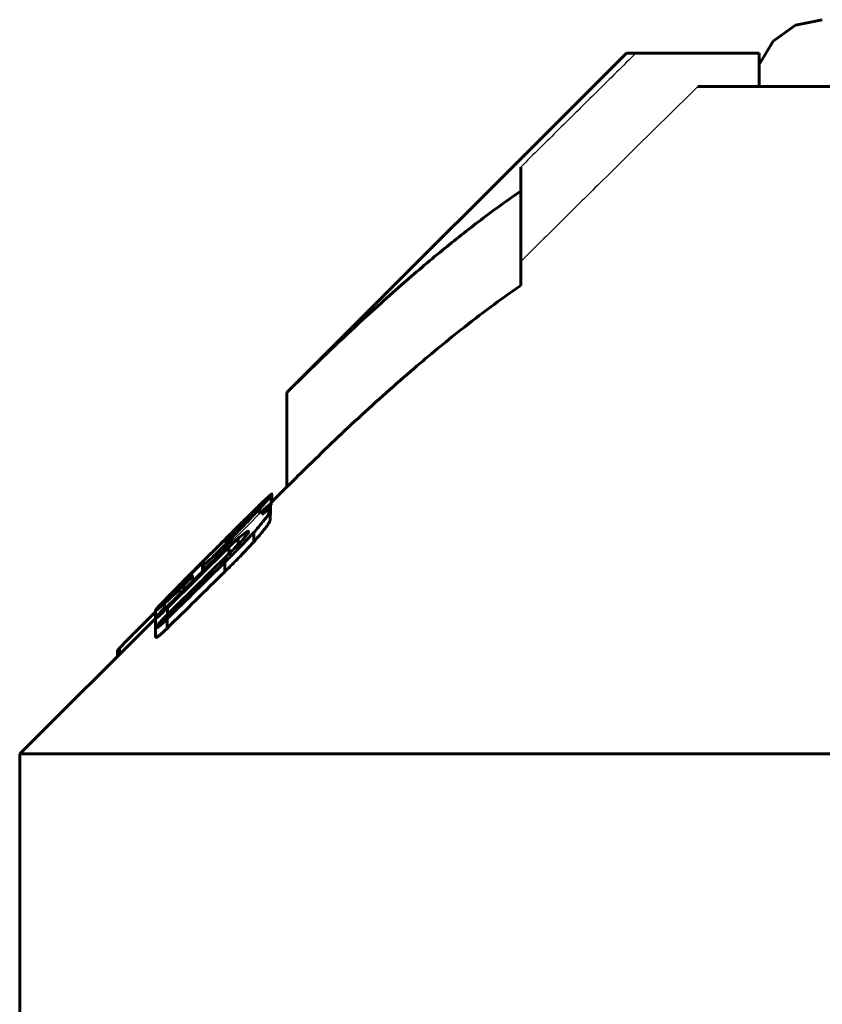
# Model space of a CAD drawing. Header units: millimetres. Extents: x -136 to 322, y -77 to 78.
# Tile 4 of 15: x -20 to -8, y 62 to 76. Entities that reach past the tile are written whole.
import ezdxf

# ---------------------------------------------------------------- set-up
doc = ezdxf.new("R2010")
doc.units = ezdxf.units.MM
doc.linetypes.add('K5LT-1', pattern=[0])
doc.linetypes.add('K5LT_BASIC', pattern=[0])
doc.layers.add('Системный слой (1)', color=7, linetype='Continuous', true_color=0x6c6c6c)

# ---------------------------------------------------------------- blocks, each defined once
blk = doc.blocks.new('U0')
at = {"layer": 'Системный слой (1)', "color": 150, "linetype": 'K5LT_BASIC', "lineweight": 60, "true_color": 0x0080ff}
for p, q in [((-16.251, 69.084), (-16.246, 69.09)), ((-16.246, 69.09), (-16.244, 69.095)), ((-16.244, 69.095), (-16.243, 69.098))]:
    blk.add_line(p, q, dxfattribs=at)
blk = doc.blocks.new('U2')
at = {"layer": 'Системный слой (1)', "color": 150, "linetype": 'K5LT_BASIC', "lineweight": 60, "true_color": 0x0080ff}
for p, q in [((-17.969, 67.507), (-17.969, 67.506)), ((-17.969, 67.506), (-17.968, 67.506)), ((-17.968, 67.506), (-17.967, 67.506))]:
    blk.add_line(p, q, dxfattribs=at)
blk = doc.blocks.new('U5')
at = {"layer": 'Системный слой (1)', "color": 150, "linetype": 'K5LT_BASIC', "lineweight": 60, "true_color": 0x0080ff}
for p, q in [((-16.243, 69.221), (-16.238, 69.227)), ((-16.238, 69.227), (-16.235, 69.231)), ((-16.235, 69.231), (-16.234, 69.233))]:
    blk.add_line(p, q, dxfattribs=at)
blk = doc.blocks.new('U9')
at = {"layer": 'Системный слой (1)', "color": 150, "linetype": 'K5LT_BASIC', "lineweight": 60, "true_color": 0x0080ff}
for p, q in [((-17.967, 67.39), (-17.967, 67.39)), ((-17.967, 67.39), (-17.967, 67.389)), ((-17.967, 67.389), (-17.967, 67.389))]:
    blk.add_line(p, q, dxfattribs=at)
blk = doc.blocks.new('U11')
at = {"layer": 'Системный слой (1)', "color": 150, "linetype": 'K5LT_BASIC', "lineweight": 60, "true_color": 0x0080ff}
for p, q in [((-8.385, 76.417), (-8.719, 76.18)), ((-7.984, 76.5), (-8.385, 76.417)), ((-8.719, 76.18), (-8.93, 75.83))]:
    blk.add_line(p, q, dxfattribs=at)
blk = doc.blocks.new('U12')
at = {"layer": 'Системный слой (1)', "color": 150, "linetype": 'K5LT_BASIC', "lineweight": 60, "true_color": 0x0080ff}
for p, q in [((-16.234, 69.266), (-16, 69.5)), ((-20, 65.5), (-17.969, 67.531))]:
    blk.add_line(p, q, dxfattribs=at)

msp = doc.modelspace()

# ---------------------------------------------------------------- linework, layer by layer
at = {"layer": 'Системный слой (1)', "color": 150, "linetype": 'K5LT_BASIC', "lineweight": 60, "true_color": 0x0080ff}
for p, q in [((-16, 70.914), (-10.914, 76)), ((-10.914, 76), (-10.773, 76)), ((-8.93, 76), (-10.773, 76)), ((-8.93, 75.5), (-8.93, 76)), ((-9.846, 75.5), (-1.75, 75.5)), ((-12.5, 74.292), (-12.5, 73.933)), ((-12.5, 72.519), (-12.5, 73.933)), ((-16, 69.5), (-16, 70.914)), ((-16.234, 69.378), (-16.234, 69.375)), ((-16.234, 69.233), (-16.234, 69.375)), ((-16.223, 69.277), (-16.223, 69.395)), ((-16.243, 69.247), (-16.243, 69.239)), ((-16.243, 69.098), (-16.243, 69.239)), ((-16.557, 69.06), (-16.557, 69.056)), ((-16.486, 69.15), (-16.486, 69.152)), ((-16.408, 69.101), (-16.408, 69.174)), ((-16.363, 69.1), (-16.373, 69.09)), ((-16.373, 69.09), (-16.373, 69.087)), ((-16.363, 69.095), (-16.363, 69.1)), ((-16.251, 69.157), (-16.251, 69.141)), ((-16.251, 69), (-16.251, 69.141)), ((-16.914, 68.717), (-16.871, 68.76)), ((-16.871, 68.719), (-16.871, 68.76)), ((-16.494, 68.678), (-16.494, 68.82)), ((-16.869, 68.599), (-17.785, 67.691)), ((-16.861, 68.7), (-17.071, 68.489)), ((-16.921, 68.72), (-17.061, 68.58)), ((-16.921, 68.719), (-16.921, 68.72)), ((-16.914, 68.676), (-16.914, 68.717)), ((-16.897, 68.692), (-16.914, 68.676)), ((-16.869, 68.498), (-16.869, 68.599)), ((-16.861, 68.651), (-16.861, 68.7)), ((-16.73, 68.637), (-16.73, 68.729)), ((-17.061, 68.58), (-17.192, 68.449)), ((-17.071, 68.443), (-17.071, 68.489)), ((-17.061, 68.579), (-17.061, 68.58)), ((-17.255, 68.377), (-17.263, 68.369)), ((-17.263, 68.252), (-17.263, 68.369)), ((-17.255, 68.26), (-17.255, 68.377)), ((-17.245, 68.27), (-17.245, 68.34)), ((-16.931, 68.23), (-16.931, 68.371)), ((-17.412, 68.173), (-17.412, 68.169)), ((-17.412, 68.104), (-17.412, 68.169)), ((-17.542, 68.028), (-17.559, 68.011)), ((-17.542, 67.975), (-17.542, 68.028)), ((-17.776, 67.859), (-17.776, 67.861)), ((-17.83, 67.689), (-17.83, 67.757)), ((-17.794, 67.585), (-17.602, 67.774)), ((-17.969, 67.627), (-18.282, 67.315)), ((-17.969, 67.507), (-17.969, 67.649)), ((-17.967, 67.653), (-17.967, 67.655)), ((-17.785, 67.593), (-17.785, 67.691)), ((-17.967, 67.532), (-17.967, 67.533)), ((-17.967, 67.39), (-17.967, 67.532)), ((-17.794, 67.381), (-17.794, 67.523)), ((-17.967, 67.244), (-17.967, 67.386)), ((-18.535, 66.965), (-18.535, 67.051)), ((-18.508, 66.992), (-18.508, 67.084)), ((-20, 65.5), (20, 65.5)), ((-20, 56.5), (-20, 65.5))]:
    msp.add_line(p, q, dxfattribs=at)
msp.add_arc((997.48, -964.518), 1447.618, 134.486794, 134.534704, dxfattribs=at)
at = {"layer": 'Системный слой (1)', "color": 7, "linetype": 'K5LT-1'}
for points, knots in [([(-10.773, 76), (-10.87, 75.904), (-11.064, 75.713), (-11.449, 75.332), (-11.928, 74.859), (-12.309, 74.481), (-12.5, 74.292)], [0, 0, 0, 0, 0.265357, 0.530715, 1.053192, 1.575669, 1.575669, 1.575669, 1.575669]), ([(-9.846, 75.5), (-10.09, 75.26), (-10.578, 74.779), (-11.275, 74.09), (-11.916, 73.456), (-12.313, 73.063), (-12.5, 72.878)], [0, 0, 0, 0, 1.44746, 2.894893, 4.144494, 5.255882, 5.255882, 5.255882, 5.255882]), ([(-17.82, 67.699), (-17.664, 67.854), (-17.19, 68.325), (-16.716, 68.795), (-16.398, 69.11)], [0, 0, 0, 0, 0.380205, 1.153581, 1.153581, 1.153581, 1.153581])]:
    msp.add_open_spline(points, degree=3, knots=knots, dxfattribs=at)
at = {"layer": 'Системный слой (1)', "color": 150, "linetype": 'K5LT_BASIC', "lineweight": 60, "true_color": 0x0080ff}
for points, knots in [([(-12.5, 73.933), (-12.713, 73.786), (-13.12, 73.488), (-13.729, 73.005), (-14.364, 72.463), (-15.131, 71.767), (-15.683, 71.231), (-16, 70.914)], [0, 0, 0, 0, 1.387012, 2.67714, 4.083997, 5.726255, 8, 8, 8, 8]), ([(-12.5, 72.519), (-12.804, 72.309), (-13.341, 71.907), (-14.149, 71.239), (-14.926, 70.544), (-15.556, 69.941), (-15.909, 69.591), (-16, 69.5)], [0, 0, 0, 0, 1.976475, 3.553393, 5.475363, 7.34919, 8, 8, 8, 8]), ([(-16.486, 69.152), (-16.46, 69.178), (-16.422, 69.215), (-16.371, 69.264), (-16.332, 69.301), (-16.286, 69.344), (-16.254, 69.373), (-16.233, 69.39), (-16.225, 69.396), (-16.223, 69.396), (-16.223, 69.395)], [0, 0, 0, 0, 2.151305, 3.224126, 4.605271, 5.902664, 8.075218, 8.915326, 10.096859, 11, 11, 11, 11]), ([(-16.408, 69.174), (-16.386, 69.199), (-16.347, 69.243), (-16.303, 69.292), (-16.277, 69.321), (-16.262, 69.339), (-16.249, 69.354), (-16.238, 69.368), (-16.234, 69.374), (-16.234, 69.375)], [0, 0, 0, 0, 2.96009, 5.194346, 6.355038, 7.164113, 7.875796, 9.038355, 10, 10, 10, 10]), ([(-16.234, 69.378), (-16.234, 69.379), (-16.236, 69.38), (-16.241, 69.377), (-16.249, 69.372), (-16.269, 69.356), (-16.305, 69.323), (-16.342, 69.289), (-16.357, 69.275)], [0, 0, 0, 0, 1.136079, 1.986127, 2.981936, 4.192642, 7.163036, 9, 9, 9, 9]), ([(-17.098, 68.542), (-17.025, 68.615), (-16.928, 68.712), (-16.798, 68.841), (-16.671, 68.968), (-16.534, 69.103), (-16.42, 69.214), (-16.372, 69.26), (-16.357, 69.275)], [0, 0, 0, 0, 2.478043, 3.3209, 4.483187, 6.949627, 8.310628, 9, 9, 9, 9]), ([(-16.243, 69.247), (-16.249, 69.243), (-16.26, 69.235), (-16.282, 69.218), (-16.304, 69.199), (-16.329, 69.177), (-16.36, 69.148), (-16.383, 69.125), (-16.398, 69.11)], [0, 0, 0, 0, 1.629055, 2.906814, 4.327646, 5.612699, 6.806872, 9, 9, 9, 9]), ([(-16.363, 69.1), (-16.349, 69.115), (-16.327, 69.138), (-16.3, 69.168), (-16.283, 69.187), (-16.27, 69.202), (-16.26, 69.214), (-16.252, 69.224), (-16.245, 69.234), (-16.243, 69.238), (-16.243, 69.239)], [0, 0, 0, 0, 2.964952, 4.614973, 6.069953, 7.061237, 7.972172, 8.876657, 9.735021, 11, 11, 11, 11]), ([(-16.921, 68.72), (-16.873, 68.768), (-16.803, 68.837), (-16.711, 68.929), (-16.613, 69.026), (-16.537, 69.101), (-16.486, 69.152)], [0, 0, 0, 0, 2.260503, 3.282104, 4.393278, 7, 7, 7, 7]), ([(-16.897, 68.692), (-16.857, 68.733), (-16.799, 68.793), (-16.727, 68.868), (-16.687, 68.91), (-16.652, 68.947), (-16.622, 68.979), (-16.596, 69.007), (-16.579, 69.027), (-16.566, 69.042), (-16.558, 69.052), (-16.557, 69.055), (-16.557, 69.056)], [0, 0, 0, 0, 3.580268, 5.100923, 6.634919, 7.401923, 8.638999, 9.787158, 10.576912, 11.310979, 12.195734, 13, 13, 13, 13]), ([(-16.557, 69.06), (-16.557, 69.06), (-16.558, 69.06), (-16.562, 69.057), (-16.569, 69.052), (-16.58, 69.042), (-16.598, 69.026), (-16.623, 69.002), (-16.653, 68.973), (-16.686, 68.941), (-16.757, 68.872), (-16.82, 68.81), (-16.871, 68.76)], [0, 0, 0, 0, 0.738498, 1.123605, 1.651676, 2.333878, 3.221478, 4.296456, 5.505838, 6.723998, 7.929675, 13, 13, 13, 13]), ([(-16.861, 68.7), (-16.808, 68.754), (-16.726, 68.839), (-16.618, 68.951), (-16.517, 69.057), (-16.449, 69.13), (-16.408, 69.174)], [0, 0, 0, 0, 2.269815, 3.602064, 4.880677, 7, 7, 7, 7]), ([(-16.494, 68.82), (-16.449, 68.872), (-16.396, 68.934), (-16.344, 68.998), (-16.317, 69.032), (-16.284, 69.076), (-16.257, 69.119), (-16.251, 69.136), (-16.251, 69.141)], [0, 0, 0, 0, 3.481941, 4.148827, 4.717471, 6.12149, 7.762537, 9, 9, 9, 9]), ([(-16.251, 69.157), (-16.251, 69.161), (-16.254, 69.163), (-16.264, 69.161), (-16.276, 69.155), (-16.294, 69.145), (-16.325, 69.124), (-16.353, 69.103), (-16.373, 69.087)], [0, 0, 0, 0, 1.589893, 2.42004, 3.594507, 4.801238, 6.039426, 9, 9, 9, 9]), ([(-16.494, 68.678), (-16.449, 68.731), (-16.396, 68.792), (-16.344, 68.856), (-16.317, 68.891), (-16.284, 68.935), (-16.257, 68.977), (-16.251, 68.995), (-16.251, 69)], [0, 0, 0, 0, 3.481941, 4.148827, 4.717471, 6.12149, 7.762537, 9, 9, 9, 9]), ([(-16.931, 68.371), (-16.881, 68.42), (-16.802, 68.498), (-16.654, 68.649), (-16.559, 68.749), (-16.494, 68.82)], [0, 0, 0, 0, 1.967568, 3.131583, 6, 6, 6, 6]), ([(-16.73, 68.729), (-16.702, 68.752), (-16.664, 68.782), (-16.623, 68.813), (-16.597, 68.829), (-16.578, 68.838), (-16.573, 68.835), (-16.573, 68.832)], [0, 0, 0, 0, 3.041361, 4.105165, 5.323279, 6.832619, 8, 8, 8, 8]), ([(-16.573, 68.832), (-16.573, 68.83), (-16.574, 68.826), (-16.578, 68.817), (-16.586, 68.804), (-16.601, 68.784), (-16.622, 68.757), (-16.653, 68.72), (-16.679, 68.692), (-16.696, 68.674)], [0, 0, 0, 0, 1.067082, 1.883444, 3.012436, 4.373345, 5.917926, 7.526436, 10, 10, 10, 10]), ([(-16.696, 68.674), (-16.696, 68.674), (-16.696, 68.673), (-16.698, 68.671), (-16.699, 68.669), (-16.702, 68.666), (-16.707, 68.661), (-16.717, 68.651), (-16.733, 68.634), (-16.758, 68.609), (-16.794, 68.573), (-16.845, 68.522), (-16.953, 68.415), (-17.208, 68.163), (-17.439, 67.935), (-17.602, 67.774)], [0, 0, 0, 0, 0.033413, 0.065604, 0.095438, 0.145508, 0.23215, 0.387365, 0.671081, 1.119779, 1.730204, 2.574093, 3.850204, 7.415601, 16, 16, 16, 16]), ([(-16.931, 68.23), (-16.881, 68.279), (-16.802, 68.357), (-16.654, 68.507), (-16.559, 68.608), (-16.494, 68.678)], [0, 0, 0, 0, 1.967568, 3.131583, 6, 6, 6, 6]), ([(-16.914, 68.717), (-16.915, 68.716), (-16.918, 68.714), (-16.92, 68.711), (-16.922, 68.709), (-16.922, 68.708), (-16.922, 68.708)], [0, 0, 0, 0, 2.590616, 3.984401, 5.278209, 7, 7, 7, 7]), ([(-16.922, 68.708), (-16.922, 68.706), (-16.922, 68.703), (-16.92, 68.698), (-16.918, 68.69), (-16.916, 68.682), (-16.914, 68.676)], [0, 0, 0, 0, 1.476822, 2.71056, 4.134393, 7, 7, 7, 7]), ([(-16.869, 68.599), (-16.857, 68.611), (-16.839, 68.629), (-16.814, 68.653), (-16.795, 68.671), (-16.776, 68.689), (-16.754, 68.709), (-16.739, 68.722), (-16.73, 68.729)], [0, 0, 0, 0, 2.296855, 3.391213, 4.702479, 5.903063, 6.992454, 9, 9, 9, 9]), ([(-17.776, 67.861), (-17.729, 67.908), (-17.658, 67.98), (-17.554, 68.086), (-17.462, 68.178), (-17.34, 68.301), (-17.248, 68.393), (-17.192, 68.449)], [0, 0, 0, 0, 2.057392, 3.086999, 4.415999, 5.81559, 8, 8, 8, 8]), ([(-17.098, 68.542), (-17.158, 68.482), (-17.292, 68.348), (-17.425, 68.214), (-17.498, 68.141)], [0, 0, 0, 0, 2.245032, 5, 5, 5, 5]), ([(-17.245, 68.34), (-17.245, 68.337), (-17.242, 68.336), (-17.229, 68.343), (-17.218, 68.352), (-17.208, 68.359), (-17.195, 68.371), (-17.173, 68.39), (-17.133, 68.428), (-17.095, 68.465), (-17.071, 68.489)], [0, 0, 0, 0, 2.613705, 4.098506, 4.618598, 5.31409, 6.076653, 6.85573, 8.28255, 11, 11, 11, 11]), ([(-17.263, 68.369), (-17.308, 68.324), (-17.387, 68.244), (-17.472, 68.157), (-17.531, 68.096), (-17.576, 68.05), (-17.612, 68.011), (-17.634, 67.988), (-17.644, 67.976), (-17.653, 67.965), (-17.655, 67.961), (-17.655, 67.96)], [0, 0, 0, 0, 3.167977, 5.524074, 6.294791, 7.738809, 9.200875, 9.890941, 10.50128, 10.989375, 12, 12, 12, 12]), ([(-17.542, 68.028), (-17.531, 68.039), (-17.511, 68.06), (-17.483, 68.088), (-17.46, 68.113), (-17.439, 68.136), (-17.425, 68.152), (-17.417, 68.163), (-17.413, 68.167), (-17.412, 68.169)], [0, 0, 0, 0, 2.0462, 3.469608, 5.114136, 6.69772, 8.071111, 9.167716, 10, 10, 10, 10]), ([(-17.412, 68.173), (-17.412, 68.173), (-17.413, 68.173), (-17.416, 68.17), (-17.422, 68.165), (-17.431, 68.158), (-17.442, 68.148), (-17.461, 68.131), (-17.477, 68.116), (-17.489, 68.105)], [0, 0, 0, 0, 0.796601, 1.445995, 2.367245, 3.599608, 4.913356, 6.221497, 10, 10, 10, 10]), ([(-17.498, 68.141), (-17.545, 68.093), (-17.636, 68.001), (-17.739, 67.897), (-17.815, 67.818), (-17.874, 67.757), (-17.922, 67.706), (-17.948, 67.678), (-17.962, 67.661), (-17.968, 67.652), (-17.969, 67.649), (-17.969, 67.649)], [0, 0, 0, 0, 2.672838, 5.134842, 6.090894, 7.614268, 9.215202, 10.148092, 10.649099, 11.553228, 12, 12, 12, 12]), ([(-17.83, 67.757), (-17.805, 67.779), (-17.763, 67.818), (-17.709, 67.867), (-17.673, 67.901), (-17.641, 67.931), (-17.602, 67.968), (-17.573, 67.997), (-17.559, 68.011)], [0, 0, 0, 0, 2.906916, 4.718761, 5.461087, 6.409098, 7.73365, 9, 9, 9, 9]), ([(-17.489, 68.105), (-17.508, 68.087), (-17.539, 68.058), (-17.577, 68.022), (-17.604, 67.999), (-17.623, 67.982), (-17.635, 67.972), (-17.644, 67.965), (-17.653, 67.959), (-17.655, 67.959), (-17.655, 67.96)], [0, 0, 0, 0, 2.300991, 3.845776, 5.262191, 6.459112, 7.346373, 8.223839, 9.204166, 11, 11, 11, 11]), ([(-17.967, 67.655), (-17.967, 67.657), (-17.959, 67.668), (-17.931, 67.7), (-17.884, 67.749), (-17.828, 67.807), (-17.786, 67.851), (-17.776, 67.861)], [0, 0, 0, 0, 1.789374, 2.928937, 4.433781, 7.133698, 8, 8, 8, 8]), ([(-17.969, 67.649), (-17.969, 67.645), (-17.962, 67.647), (-17.932, 67.669), (-17.909, 67.688), (-17.876, 67.716), (-17.849, 67.74), (-17.83, 67.757)], [0, 0, 0, 0, 3.233303, 4.399783, 5.527555, 6.421479, 8, 8, 8, 8]), ([(-17.967, 67.532), (-17.967, 67.53), (-17.966, 67.529), (-17.961, 67.531), (-17.955, 67.535), (-17.945, 67.542), (-17.933, 67.552), (-17.918, 67.565), (-17.9, 67.582), (-17.875, 67.604), (-17.837, 67.641), (-17.805, 67.671), (-17.785, 67.691)], [0, 0, 0, 0, 1.255582, 2.044086, 2.87276, 3.698185, 4.533995, 5.495935, 6.616017, 7.852517, 9.716137, 13, 13, 13, 13]), ([(-17.794, 67.585), (-17.817, 67.561), (-17.85, 67.527), (-17.885, 67.49), (-17.903, 67.47), (-17.918, 67.453), (-17.935, 67.434), (-17.949, 67.416), (-17.959, 67.403), (-17.966, 67.392), (-17.967, 67.387), (-17.967, 67.386)], [0, 0, 0, 0, 3.666514, 5.168254, 5.875233, 6.862434, 7.968393, 9.084509, 10.08118, 10.884176, 12, 12, 12, 12]), ([(-17.82, 67.699), (-17.838, 67.681), (-17.864, 67.654), (-17.901, 67.615), (-17.93, 67.582), (-17.95, 67.559), (-17.959, 67.549)], [0, 0, 0, 0, 2.238316, 3.359165, 5.19635, 7, 7, 7, 7]), ([(-17.959, 67.549), (-17.96, 67.547), (-17.962, 67.544), (-17.965, 67.541), (-17.966, 67.538), (-17.967, 67.535), (-17.967, 67.534), (-17.967, 67.533)], [0, 0, 0, 0, 1.366936, 2.45683, 3.992028, 5.487286, 8, 8, 8, 8]), ([(-17.967, 67.386), (-17.964, 67.384), (-17.958, 67.385), (-17.943, 67.393), (-17.931, 67.4), (-17.917, 67.411), (-17.9, 67.424), (-17.884, 67.438), (-17.861, 67.459), (-17.831, 67.486), (-17.806, 67.51), (-17.794, 67.523)], [0, 0, 0, 0, 2.656017, 3.530082, 4.492977, 5.522651, 6.442647, 7.374186, 8.261224, 10.016503, 12, 12, 12, 12]), ([(-18.508, 67.084), (-18.498, 67.095), (-18.48, 67.114), (-18.45, 67.145), (-18.404, 67.192), (-18.346, 67.251), (-18.298, 67.299), (-18.282, 67.315)], [0, 0, 0, 0, 1.509445, 2.203137, 3.226347, 6.346664, 8, 8, 8, 8]), ([(-17.967, 67.244), (-17.964, 67.243), (-17.958, 67.244), (-17.943, 67.251), (-17.931, 67.259), (-17.917, 67.27), (-17.9, 67.283), (-17.884, 67.297), (-17.861, 67.317), (-17.831, 67.345), (-17.806, 67.369), (-17.794, 67.381)], [0, 0, 0, 0, 2.656017, 3.530082, 4.492977, 5.522651, 6.442647, 7.374186, 8.261224, 10.016503, 12, 12, 12, 12]), ([(-18.535, 67.051), (-18.535, 67.052), (-18.534, 67.052), (-18.533, 67.054), (-18.532, 67.055), (-18.53, 67.058), (-18.525, 67.064), (-18.517, 67.073), (-18.511, 67.081), (-18.508, 67.084)], [0, 0, 0, 0, 0.686058, 1.198733, 1.925253, 2.85007, 4.148104, 7.759406, 10, 10, 10, 10])]:
    msp.add_open_spline(points, degree=3, knots=knots, dxfattribs=at)
for points in [[(-16.931, 68.371), (-17.218, 68.089), (-17.506, 67.806), (-17.794, 67.523)], [(-17.245, 68.34), (-17.248, 68.359), (-17.251, 68.371), (-17.255, 68.377)]]:
    msp.add_open_spline(points, degree=3, dxfattribs=at)

# ---------------------------------------------------------------- block references
at = {"layer": 'Системный слой (1)'}
for name in ['U11', 'U12', 'U5', 'U0', 'U2', 'U9']:
    msp.add_blockref(name, (0, 0), dxfattribs=at)

doc.saveas('drawing.dxf')
